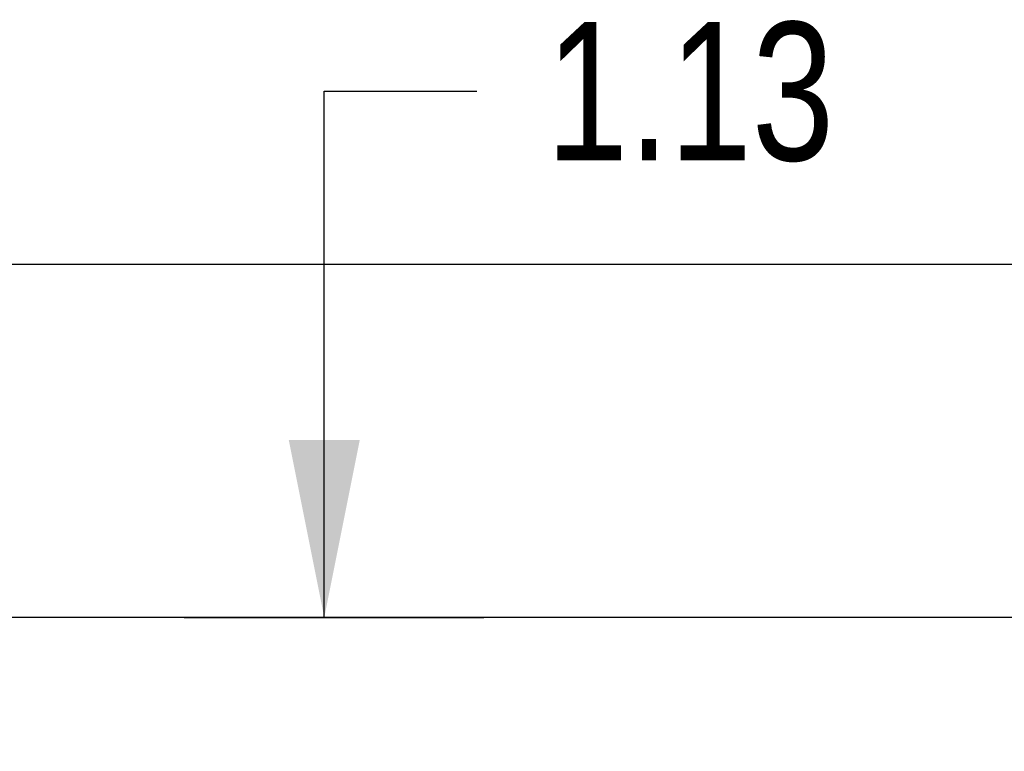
# Model space of a CAD drawing. Header units: inches. Extents: x 0 to 235, y 0 to 152.
# Tile 45 of 93: x 61.95 to 69.61, y 107.39 to 113.09. Entities that reach past the tile are written whole.
import ezdxf

# ---------------------------------------------------------------- set-up
doc = ezdxf.new("R2010")
doc.units = ezdxf.units.IN
doc.header["$LTSCALE"] = 12.916347
doc.header["$MEASUREMENT"] = 0
doc.layers.get('0').update_dxf_attribs({"linetype": 'CONTINUOUS'})
doc.layers.add('DIMENSIONS', color=7, linetype='CONTINUOUS')
doc.styles.get("Standard").update_dxf_attribs({"font": 'txt', "width": 0.8})
doc.dimstyles.new('DIMSTYLE_3', dxfattribs={"dimtxt": 1.077513, "dimasz": 1.381427, "dimexe": 0.09, "dimexo": 0.07, "dimgap": 0.039, "dimtad": 0, "dimtih": 1, "dimtoh": 1, "dimzin": 4, "dimdsep": 46, "dimtxsty": 'Standard', "dimblk": '_FILLED', "dimblk1": '_FILLED', "dimblk2": '_FILLED', "dimcen": 0.09, "dimadec": 0, "dimazin": 0, "dimtfac": 1, "dimtofl": 0, "dimtmove": 0, "dimatfit": 3, "dimldrblk": '_FILLED', "dimfxl": 0, "dimtolj": 1, "dimtzin": 4, "dimarcsym": 0})

# ---------------------------------------------------------------- blocks, each defined once
blk = doc.blocks.new('_FILLED')
at = {"color": 0, "linetype": 'ByBlock'}
blk.add_solid([(0, 0), (-1, 0.2), (-1, -0.2)], dxfattribs=at)
blk = doc.blocks.new('*D17')
at = {"layer": 'DIMENSIONS', "color": 2, "linetype": 'Continuous'}
for p, q in [((64.3166, 108.4356), (64.3166, 112.5358)), ((64.3166, 112.5358), (65.5046, 112.5358)), ((63.2249, 108.4356), (65.5599, 108.4356)), ((65.5599, 107.3106), (63.2249, 107.3106)), ((64.3166, 107.3106), (64.3166, 104.5477))]:
    blk.add_line(p, q, dxfattribs=at)
at = {"layer": 'DIMENSIONS', "color": 2, "linetype": 'Continuous', "xscale": 1.3814274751, "yscale": 1.3814274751, "zscale": 1.3814274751}
for p, rotation in [((64.3166, 108.4356), 270), ((64.3166, 107.3106), 90)]:
    blk.add_blockref('_FILLED', p, dxfattribs=dict(at, rotation=rotation))
at = {"layer": 'DIMENSIONS', "color": 2, "linetype": 'Continuous', "insert": (66.0434, 113.0745), "char_height": 1.07751, "width": 3.448043, "attachment_point": 1, "line_spacing_factor": 0.9}
blk.add_mtext('1.13', dxfattribs=at)

msp = doc.modelspace()

# ---------------------------------------------------------------- linework, layer by layer
at = {"color": 3, "linetype": 'Continuous'}
for p, q in [((100.2603, 111.1856), (52.3643, 111.1856)), ((75.2708, 108.4356), (52.6663, 108.4356))]:
    msp.add_line(p, q, dxfattribs=at)

# ---------------------------------------------------------------- dimensions: what is measured, and where the dimension line sits
at = {"layer": 'DIMENSIONS', "color": 2, "linetype": 'Continuous'}
dim = msp.add_linear_dim(base=(64.316611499, 107.310559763), p1=(65.6298962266, 108.435559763), p2=(65.6298962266, 107.310559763), angle=270, dimstyle='DIMSTYLE_3', dxfattribs=at)
dim.commit()
dim.dimension.update_dxf_attribs({"geometry": '*D17', "text_midpoint": (67.7674173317, 112.5357539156), "dimtype": 160})

doc.saveas('drawing.dxf')
